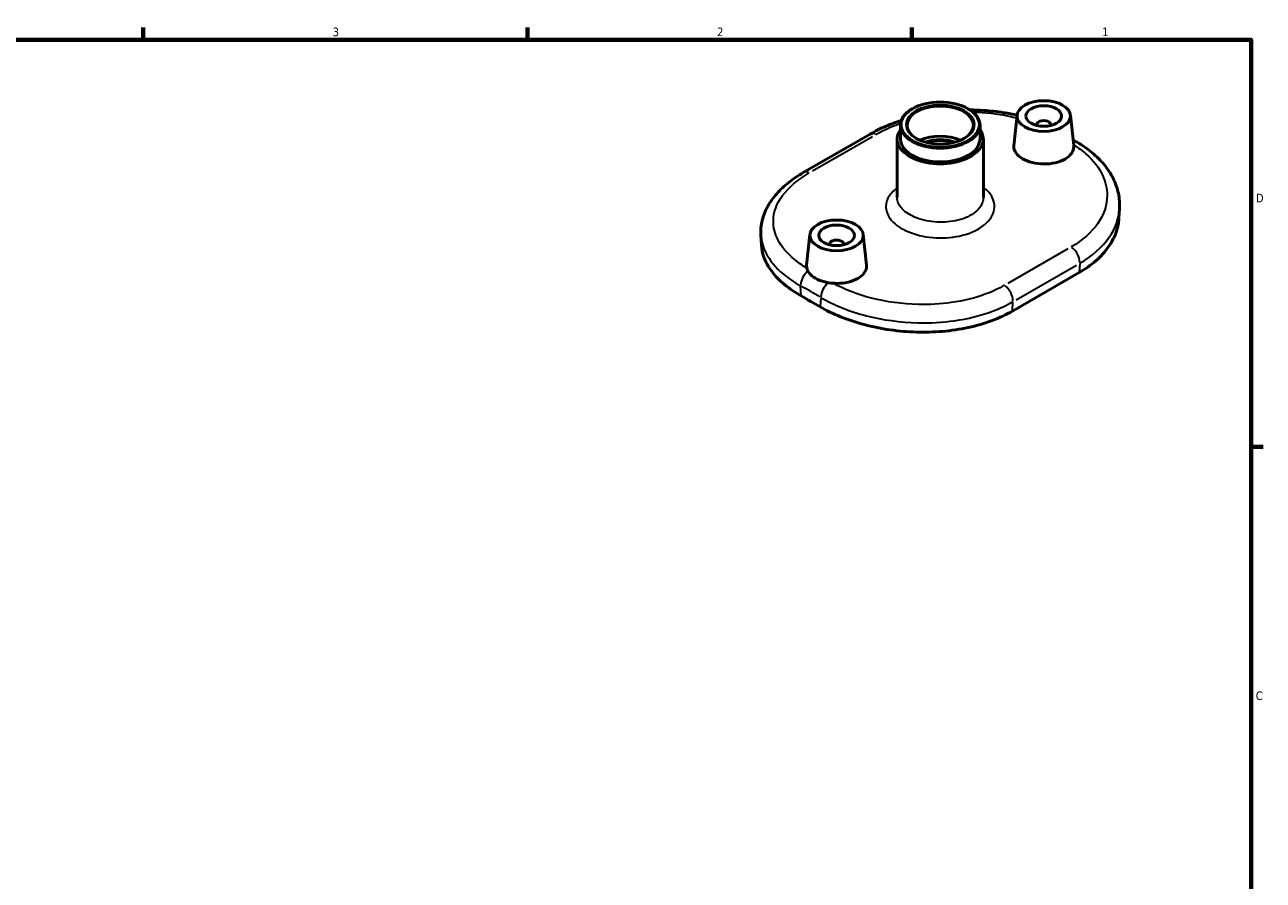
# Model space of a CAD drawing. Header units: inches. Extents: x 0.1 to 39.8, y -37.7 to 21.4.
# Tile 6 of 6: x 19.9 to 33.6, y 11.7 to 21.2. Entities that reach past the tile are written whole.
import ezdxf

# ---------------------------------------------------------------- set-up
doc = ezdxf.new("R2010")
doc.units = ezdxf.units.IN
doc.header["$MEASUREMENT"] = 0
for name, color, linetype, lineweight in [('Border (ANSI)', 7, 'Continuous', 70), ('Visible (ANSI)', 7, 'Continuous', 50), ('Visible Narrow (ANSI)', 7, 'Continuous', 35)]:
    doc.layers.add(name, color=color, linetype=linetype, lineweight=lineweight)
doc.styles.add('Note Text (ANSI)', font='tahoma.ttf')

# ---------------------------------------------------------------- blocks, each defined once
blk = doc.blocks.new('Borders Default Border')
at = {"layer": 'Border (ANSI)'}
for p, q in [((21.25, 21), (21.25, 21.134)), ((25.5, 21), (25.5, 21.134)), ((29.75, 21), (29.75, 21.134)), ((33.5, 16.5), (33.634, 16.5))]:
    blk.add_line(p, q, dxfattribs=at)
at = {"layer": 'Border (ANSI)', "flags": 128}
blk.add_lwpolyline([(0.5, 1), (0.5, 21), (33.5, 21), (33.5, 1), (0.5, 1)], dxfattribs=at)
at = {"layer": 'Border (ANSI)', "color": 5, "true_color": 0x0000ff, "char_height": 0.0945, "attachment_point": 7, "style": 'Note Text (ANSI)'}
for s, insert in [('3', (23.346, 21.038)), ('2', (27.596, 21.04)), ('1', (31.854, 21.04)), ('D', (33.553, 19.203)), ('C', (33.552, 13.701))]:
    blk.add_mtext(s, dxfattribs=dict(at, insert=insert))

msp = doc.modelspace()

# ---------------------------------------------------------------- linework, layer by layer
at = {"layer": 'Visible (ANSI)'}
for p, q in [((29.756, 20.237), (29.75, 20.234)), ((30.37, 20.237), (30.375, 20.234)), ((30.914, 20.168), (30.877, 19.829)), ((31.503, 20.168), (31.539, 19.83)), ((29.623, 19.904), (29.623, 20.056)), ((30.503, 19.904), (30.503, 20.056)), ((31.13, 20.061), (31.13, 20.053)), ((31.287, 20.061), (31.287, 20.053)), ((28.549, 19.532), (29.288, 19.957)), ((29.586, 19.258), (29.586, 19.904)), ((30.54, 19.258), (30.54, 19.904)), ((32.045, 19.13), (32.039, 19.027)), ((28.08, 18.84), (28.086, 18.73)), ((28.623, 18.848), (28.586, 18.51)), ((29.212, 18.848), (29.248, 18.51)), ((28.839, 18.741), (28.839, 18.734)), ((28.996, 18.741), (28.996, 18.734)), ((31.599, 18.427), (30.861, 18.002))]:
    msp.add_line(p, q, dxfattribs=at)
for centre, major_axis in [((30.063, 20.062), (0.433, 0)), ((30.063, 20.062), (-0.374, 0)), ((31.208, 20.157), (0.295, 0)), ((31.208, 20.157), (-0.197, 0)), ((28.917, 18.838), (-0.295, 0)), ((28.917, 18.838), (0.197, 0))]:
    msp.add_ellipse(centre, major_axis=major_axis, ratio=0.575862, dxfattribs=at)
for centre, major_axis, ratio, start_param, end_param in [((30.063, 20.056), (-0.367, 0), 0.575862, 2.370075, 7.054703), ((30.063, 20.056), (-0.44, 0), 0.575862, 5.50164, 10.206324), ((30.063, 19.904), (-0.477, 0), 0.575862, 5.888394, 9.819569), ((31.208, 20.061), (0.0787, 0), 0.575862, 6.114496, 9.593467), ((30.063, 19.904), (-0.44, 0), 0.575862, 0, 3.141593), ((30.063, 19.723), (-0.367, 0), 0.575862, 4.050269, 5.374509), ((30.063, 19.723), (-0.301, 0), 0.575862, 4.133685, 5.291093), ((30.063, 19.717), (0.293, 0), 0.575862, 1.047007, 2.094586), ((28.917, 18.741), (-0.0787, 0), 0.575862, 2.972903, 6.451874), ((28.631, -1.424), (11.923, -20.704), 0.578093, 2.351923, 2.364333)]:
    msp.add_ellipse(centre, major_axis=major_axis, ratio=ratio, start_param=start_param, end_param=end_param, dxfattribs=at)
for points, knots in [([(30.391, 20.225), (30.442, 20.224), (30.492, 20.223), (30.617, 20.215), (30.691, 20.206), (30.815, 20.186), (30.864, 20.176), (30.913, 20.165)], [2.890926, 2.890926, 2.890926, 2.890926, 3.256132, 3.256132, 3.798821, 3.798821, 4.178672, 4.178672, 4.178672, 4.178672]), ([(29.288, 19.957), (29.343, 19.989), (29.403, 20.019), (29.519, 20.068), (29.575, 20.089), (29.632, 20.108)], [0, 0, 0, 0, 0.542689, 0.542689, 1.008805, 1.008805, 1.008805, 1.008805]), ([(31.577, 19.867), (31.636, 19.833), (31.691, 19.795), (31.79, 19.713), (31.835, 19.668), (31.914, 19.573), (31.947, 19.522), (32.001, 19.416), (32.02, 19.36), (32.045, 19.246), (32.049, 19.188), (32.045, 19.13)], [0, 0, 0, 0, 0.568396, 0.568396, 1.136793, 1.136793, 1.705189, 1.705189, 2.273586, 2.273586, 2.841982, 2.841982, 2.841982, 2.841982]), ([(31.539, 19.83), (31.54, 19.826), (31.54, 19.822), (31.54, 19.794), (31.532, 19.768), (31.498, 19.72), (31.472, 19.699), (31.443, 19.682), (31.413, 19.665), (31.376, 19.65), (31.294, 19.631), (31.25, 19.627), (31.167, 19.627), (31.122, 19.632), (31.041, 19.652), (31.003, 19.667), (30.945, 19.701), (30.919, 19.722), (30.885, 19.769), (30.877, 19.794), (30.877, 19.822), (30.877, 19.825), (30.877, 19.829)], [-0.686089, -0.686089, -0.686089, -0.686089, -0.634583, -0.634583, -0.317291, -0.317291, 0, 0, 0, 0.317291, 0.317291, 0.634583, 0.634583, 0.95183, 0.95183, 1.269078, 1.269078, 1.586326, 1.586326, 1.903574, 1.903574, 1.954892, 1.954892, 1.954892, 1.954892]), ([(28.08, 18.84), (28.077, 18.895), (28.082, 18.95), (28.108, 19.057), (28.128, 19.109), (28.183, 19.208), (28.217, 19.255), (28.295, 19.343), (28.339, 19.385), (28.438, 19.463), (28.492, 19.499), (28.549, 19.532)], [2.603479, 2.603479, 2.603479, 2.603479, 3.168146, 3.168146, 3.732813, 3.732813, 4.29748, 4.29748, 4.862147, 4.862147, 5.426813, 5.426813, 5.426813, 5.426813]), ([(31.599, 18.427), (31.666, 18.465), (31.729, 18.509), (31.839, 18.606), (31.887, 18.659), (31.964, 18.769), (31.993, 18.827), (32.027, 18.933), (32.036, 18.98), (32.039, 19.027)], [23.038233, 23.038233, 23.038233, 23.038233, 23.757275, 23.757275, 24.476317, 24.476317, 25.19536, 25.19536, 25.774376, 25.774376, 25.774376, 25.774376]), ([(28.086, 18.73), (28.089, 18.687), (28.098, 18.642), (28.133, 18.545), (28.162, 18.492), (28.238, 18.39), (28.286, 18.341), (28.397, 18.249), (28.459, 18.207), (28.526, 18.169)], [14.517324, 14.517324, 14.517324, 14.517324, 15.114906, 15.114906, 15.834527, 15.834527, 16.554148, 16.554148, 17.273768, 17.273768, 17.273768, 17.273768]), ([(28.588, 18.476), (28.587, 18.483), (28.586, 18.491), (28.586, 18.502), (28.586, 18.506), (28.586, 18.51)], [-3.272208, -3.272208, -3.272208, -3.272208, -3.1727393, -3.1727393, -3.1214218, -3.1214218, -3.1214218, -3.1214218]), ([(29.248, 18.51), (29.249, 18.506), (29.249, 18.502), (29.249, 18.474), (29.241, 18.448), (29.207, 18.401), (29.181, 18.379), (29.152, 18.362)], [-0.6860929, -0.6860929, -0.6860929, -0.6860929, -0.6345826, -0.6345826, -0.3172913, -0.3172913, 0, 0, 0, 0]), ([(28.878, 18.309), (28.848, 18.311), (28.819, 18.316), (28.75, 18.333), (28.712, 18.347), (28.654, 18.381), (28.628, 18.403), (28.599, 18.442), (28.592, 18.459), (28.588, 18.476)], [0.734054, 0.734054, 0.734054, 0.734054, 0.95188, 0.95188, 1.269078, 1.269078, 1.586276, 1.586276, 1.804102, 1.804102, 1.804102, 1.804102]), ([(29.152, 18.362), (29.122, 18.345), (29.085, 18.331), (29.003, 18.312), (28.959, 18.307), (28.904, 18.308), (28.891, 18.308), (28.878, 18.309)], [0, 0, 0, 0, 0.3172913, 0.3172913, 0.6345826, 0.6345826, 0.7340513, 0.7340513, 0.7340513, 0.7340513]), ([(28.736, 18.048), (28.803, 18.009), (28.878, 17.972), (29.042, 17.906), (29.131, 17.876), (29.316, 17.827), (29.413, 17.808), (29.607, 17.78), (29.705, 17.772), (29.893, 17.767), (29.991, 17.769), (30.185, 17.786), (30.281, 17.8), (30.466, 17.84), (30.555, 17.866), (30.719, 17.928), (30.794, 17.963), (30.861, 18.002)], [5.764465, 5.764465, 5.764465, 5.764465, 6.484085, 6.484085, 7.203706, 7.203706, 7.923326, 7.923326, 8.642947, 8.642947, 9.361989, 9.361989, 10.081032, 10.081032, 10.800074, 10.800074, 11.519116, 11.519116, 11.519116, 11.519116])]:
    msp.add_open_spline(points, degree=3, knots=knots, dxfattribs=at)
msp.add_open_spline([(31.533, 19.893), (31.547, 19.885), (31.562, 19.876), (31.577, 19.867)], degree=3, dxfattribs=at)
at = {"layer": 'Visible Narrow (ANSI)'}
for p, q in [((28.652, 19.55), (29.316, 19.932)), ((31.474, 18.689), (30.81, 18.307)), ((30.904, 18.127), (31.569, 18.51)), ((31.605, 18.526), (31.6, 18.432)), ((28.526, 18.174), (28.52, 18.275)), ((28.742, 18.147), (28.736, 18.053)), ((30.861, 18.007), (30.867, 18.101))]:
    msp.add_line(p, q, dxfattribs=at)
for centre, major_axis, ratio, start_param, end_param in [((29.359, 19.833), (-0.072, 0.124), 0.578093, 5.598923, 6.247172), ((31.505, 19.743), (0.072, 0.124), 0.574307, 0.024616, 0.467706), ((28.621, 19.408), (-0.072, 0.124), 0.578093, 5.598923, 6.247172), ((31.505, 18.597), (0.072, -0.124), 0.578093, 0.797015, 2.216101), ((28.621, 18.339), (-0.071, -0.125), 0.581854, 4.189122, 5.423942), ((28.631, -1.424), (11.989, -20.819), 0.578093, 2.35223, 2.364026), ((28.844, 18.211), (0.072, 0.124), 0.574307, 1.038304, 2.288096), ((30.766, 18.172), (0.072, -0.124), 0.578093, 0.797015, 2.216101)]:
    msp.add_ellipse(centre, major_axis=major_axis, ratio=ratio, start_param=start_param, end_param=end_param, dxfattribs=at)
for points, knots in [([(30.424, 20.2), (30.56, 20.198), (30.694, 20.183), (30.851, 20.15), (30.881, 20.143), (30.91, 20.136)], [2.987442, 2.987442, 2.987442, 2.987442, 4.024408, 4.024408, 4.270267, 4.270267, 4.270267, 4.270267]), ([(29.353, 19.954), (29.415, 19.989), (29.484, 20.022), (29.579, 20.06), (29.601, 20.069), (29.624, 20.077)], [0, 0, 0, 0, 0.6723521, 0.6723521, 0.8738539, 0.8738539, 0.8738539, 0.8738539]), ([(31.538, 19.84), (31.589, 19.809), (31.636, 19.774), (31.757, 19.666), (31.818, 19.586), (31.891, 19.431), (31.908, 19.356), (31.908, 19.174), (31.873, 19.067), (31.737, 18.872), (31.637, 18.783), (31.511, 18.711)], [0.11914, 0.11914, 0.11914, 0.11914, 0.684342, 0.684342, 1.779289, 1.779289, 2.724756, 2.724756, 4.071616, 4.071616, 5.426813, 5.426813, 5.426813, 5.426813]), ([(28.588, 18.476), (28.537, 18.507), (28.49, 18.54), (28.368, 18.642), (28.307, 18.715), (28.235, 18.858), (28.218, 18.926), (28.218, 19.092), (28.253, 19.189), (28.388, 19.371), (28.489, 19.456), (28.615, 19.528)], [0.116886, 0.116886, 0.116886, 0.116886, 0.684342, 0.684342, 1.779289, 1.779289, 2.724756, 2.724756, 4.071616, 4.071616, 5.426813, 5.426813, 5.426813, 5.426813]), ([(29.586, 19.362), (29.579, 19.356), (29.572, 19.35), (29.53, 19.315), (29.503, 19.282), (29.463, 19.203), (29.457, 19.156), (29.478, 19.065), (29.505, 19.02), (29.593, 18.936), (29.658, 18.898), (29.818, 18.837), (29.917, 18.817), (30.116, 18.807), (30.217, 18.816), (30.407, 18.864), (30.493, 18.905), (30.614, 19.006), (30.65, 19.064), (30.671, 19.188), (30.651, 19.254), (30.585, 19.332), (30.564, 19.352), (30.54, 19.37)], [0.156907, 0.156907, 0.156907, 0.156907, 0.227663, 0.227663, 0.591924, 0.591924, 1.065418, 1.065418, 1.538428, 1.538428, 2.065812, 2.065812, 2.652037, 2.652037, 3.227505, 3.227505, 3.858169, 3.858169, 4.451225, 4.451225, 5.090554, 5.090554, 5.323301, 5.323301, 5.323301, 5.323301]), ([(30.54, 19.258), (30.54, 19.249), (30.539, 19.24), (30.53, 19.184), (30.501, 19.138), (30.406, 19.058), (30.337, 19.025), (30.186, 18.988), (30.106, 18.98), (29.948, 18.989), (29.87, 19.005), (29.742, 19.054), (29.691, 19.085), (29.62, 19.152), (29.599, 19.187), (29.587, 19.235), (29.586, 19.246), (29.586, 19.258)], [-4.561847, -4.561847, -4.561847, -4.561847, -4.451225, -4.451225, -3.858169, -3.858169, -3.227505, -3.227505, -2.652037, -2.652037, -2.065812, -2.065812, -1.538428, -1.538428, -1.065418, -1.065418, -0.912369, -0.912369, -0.912369, -0.912369]), ([(31.606, 18.531), (31.745, 18.611), (31.856, 18.709), (32, 18.916), (32.039, 19.022), (32.045, 19.13)], [-5.426813, -5.426813, -5.426813, -5.426813, -4.071616, -4.071616, -2.841982, -2.841982, -2.841982, -2.841982]), ([(28.08, 18.84), (28.084, 18.775), (28.102, 18.71), (28.176, 18.563), (28.243, 18.482), (28.386, 18.363), (28.449, 18.32), (28.52, 18.281)], [-2.603479, -2.603479, -2.603479, -2.603479, -1.779289, -1.779289, -0.684342, -0.684342, 0, 0, 0, 0]), ([(30.773, 18.286), (30.71, 18.25), (30.642, 18.218), (30.451, 18.146), (30.322, 18.114), (30.067, 18.079), (29.943, 18.072), (29.644, 18.079), (29.468, 18.103), (29.147, 18.185), (29.002, 18.241), (28.878, 18.309)], [0, 0, 0, 0, 0.672352, 0.672352, 1.748116, 1.748116, 2.687852, 2.687852, 4.024408, 4.024408, 5.310001, 5.310001, 5.310001, 5.310001]), ([(28.742, 18.153), (28.886, 18.068), (29.059, 17.998), (29.428, 17.904), (29.622, 17.877), (29.952, 17.869), (30.088, 17.877), (30.369, 17.916), (30.512, 17.952), (30.723, 18.031), (30.799, 18.066), (30.868, 18.106)], [-5.426887, -5.426887, -5.426887, -5.426887, -4.024408, -4.024408, -2.687852, -2.687852, -1.748116, -1.748116, -0.672352, -0.672352, 0, 0, 0, 0])]:
    msp.add_open_spline(points, degree=3, knots=knots, dxfattribs=at)

# ---------------------------------------------------------------- block references
msp.add_blockref('Borders Default Border', (0, 0))

doc.saveas('drawing.dxf')
